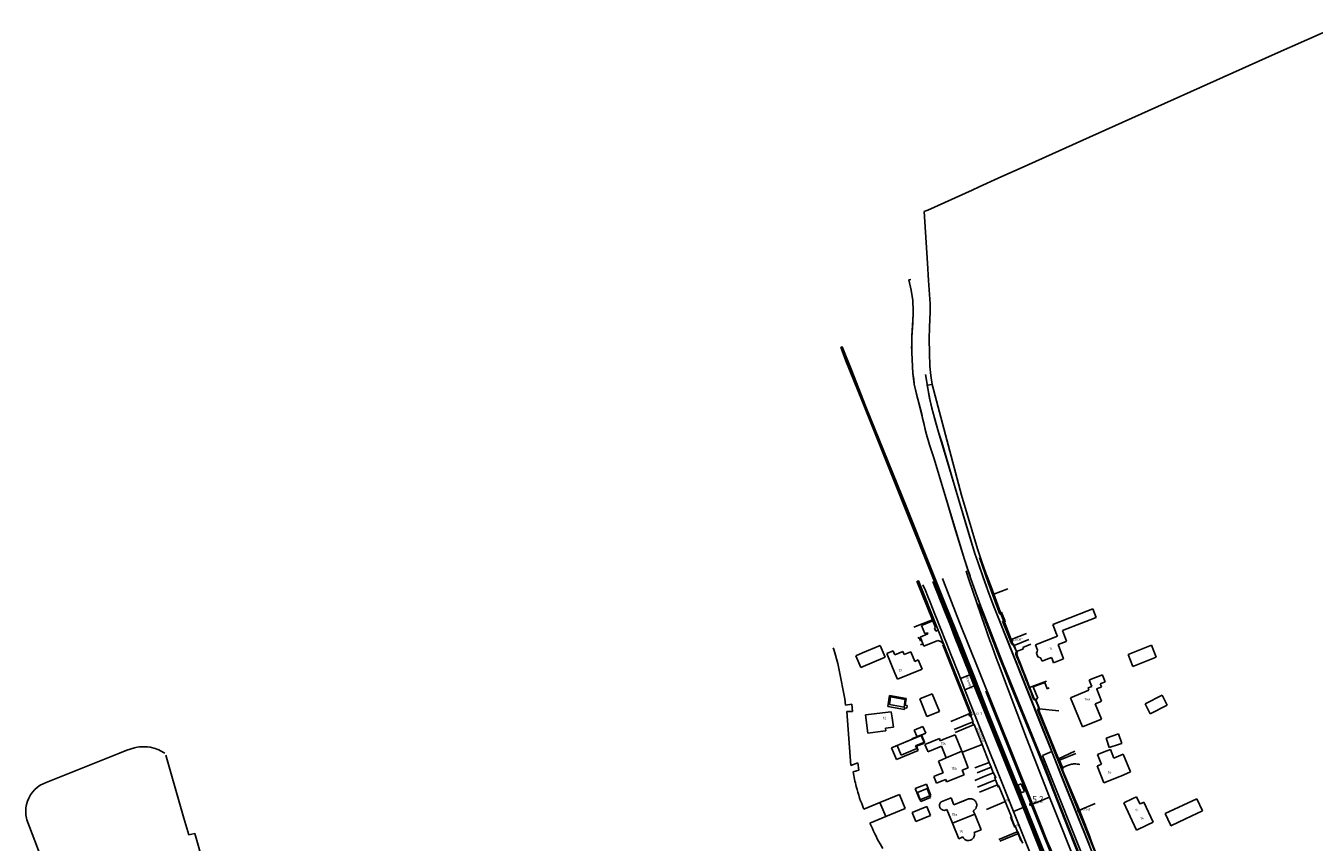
# Model space of a CAD drawing. Extents: x 145741 to 149421, y 457889 to 459999.
# Tile 10 of 84: x 145741 to 146253, y 458662 to 458987. Entities that reach past the tile are written whole.
import ezdxf
from ezdxf.enums import TextEntityAlignment as Align

# ---------------------------------------------------------------- set-up
doc = ezdxf.new("R2010")
doc.units = 0
doc.header["$LTSCALE"] = 4
doc.layers.get('0').update_dxf_attribs({"linetype": 'CONTINUOUS'})
doc.styles.add('ISO', font='ISO')
doc.styles.get("Standard").update_dxf_attribs({"font": 'ISO'})
doc.linetypes.add('geleiderail', pattern='A,0.5,-0.25,[1,GELEIDERAIL,S=1,R=0,X=0,Y=0],-0.25,0.5', length=1.5)
doc.linetypes.add('HAAG', pattern='A,0.25,-0.25,[151,BLOK.SHX,S=0.25,R=0,X=0,Y=0],-0.25,0.25', length=1)
doc.linetypes.add('RASTER', pattern='A,0.25,-0.25,[150,BLOK.SHX,S=0.25,R=0,X=0,Y=0],-0.25,0.25', length=1)

# ---------------------------------------------------------------- blocks, each defined once
blk = doc.blocks.new('kilometerpaal')
at = {"color": 0}
for p, q in [((-0.44, 0.44), (0.44, -0.44)), ((-0.44, -0.44), (-0.44, 0.44)), ((0.44, 0.44), (-0.44, -0.44)), ((0.44, -0.44), (0.44, 0.44))]:
    blk.add_line(p, q, dxfattribs=at)
at = {"color": 0, "style": 'ISO'}
blk.add_attdef('KILOMETERPAAL', (0.59, 0.87), '', height=2.5, dxfattribs=at)

msp = doc.modelspace()

# ---------------------------------------------------------------- linework, layer by layer
at = {"linetype": 'Continuous'}
for p, q in [((146263.16, 458987.17), (146237.98, 458976)), ((146237.98, 458976), (146164.07, 458942.88)), ((146164.07, 458942.88), (146140.02, 458932)), ((146140.02, 458932), (146127.79, 458926.46)), ((146127.79, 458926.46), (146120.15, 458923.02)), ((146117.44, 458921.79), (146099.79, 458913.81)), ((146120.15, 458923.02), (146117.44, 458921.79)), ((146098.96, 458913.45), (146098.34, 458913.17)), ((146098.34, 458913.17), (146099.64, 458892.63)), ((146098.99, 458913.46), (146098.96, 458913.45)), ((146099.79, 458913.81), (146098.99, 458913.46)), ((146099.64, 458892.63), (146100.09, 458885.74)), ((146093.07, 458886.18), (146092.25, 458885.97)), ((146092.25, 458885.97), (146093.19, 458881.92)), ((146100.09, 458885.74), (146100.71, 458876.42)), ((146093.19, 458881.92), (146093.81, 458877.81)), ((146093.81, 458877.81), (146094.01, 458873.65)), ((146100.71, 458876.42), (146100.69, 458873.32)), ((146094.01, 458873.65), (146093.77, 458868.86)), ((146100.69, 458873.32), (146100.45, 458867.19)), ((146093.51, 458865.35), (146093.43, 458862.97)), ((146093.77, 458868.86), (146093.51, 458865.35)), ((146100.45, 458867.19), (146100.29, 458862.38)), ((146093.43, 458862.97), (146093.37, 458861.23)), ((146093.37, 458861.23), (146093.38, 458857.06)), ((146100.29, 458862.38), (146100.4, 458856.99)), ((146065.21, 458859.24), (146065.68, 458859.42)), ((146067.21, 458853.81), (146065.21, 458859.24)), ((146065.68, 458859.42), (146069.52, 458849.87)), ((146093.38, 458857.06), (146093.89, 458848.78)), ((146100.4, 458856.99), (146100.63, 458851.61)), ((146073.48, 458838.18), (146067.21, 458853.81)), ((146069.52, 458849.87), (146075.11, 458835.46)), ((146100.63, 458851.61), (146101.03, 458848.01)), ((146093.89, 458848.78), (146094.42, 458844.56)), ((146094.42, 458844.56), (146095.81, 458838.58)), ((146099.58, 458844.11), (146101.54, 458844.43)), ((146100.13, 458840.71), (146099.58, 458844.11)), ((146101.03, 458848.01), (146101.54, 458844.43)), ((146113.12, 458800.34), (146101.54, 458844.43)), ((146100.86, 458837.15), (146100.13, 458840.71)), ((146117.22, 458729.1), (146073.48, 458838.18)), ((146075.11, 458835.46), (146083.97, 458813.58)), ((146095.81, 458838.58), (146097.65, 458831.02)), ((146102.51, 458830.96), (146100.86, 458837.15)), ((146097.65, 458831.02), (146099.26, 458824.41)), ((146104.07, 458825.42), (146102.51, 458830.96)), ((146099.26, 458824.41), (146100.41, 458820.36)), ((146105.3, 458821.38), (146104.07, 458825.42)), ((146100.41, 458820.36), (146102.33, 458814.85)), ((146110.68, 458803.19), (146105.3, 458821.38)), ((146083.97, 458813.58), (146091.38, 458795.28)), ((146102.33, 458814.85), (146103.9, 458809.46)), ((146103.9, 458809.46), (146107.07, 458798.89)), ((146116.14, 458784.87), (146110.68, 458803.19)), ((146107.07, 458798.89), (146110.46, 458787.59)), ((146119.5, 458778.94), (146113.12, 458800.34)), ((146091.38, 458795.28), (146100.28, 458772.98)), ((146110.46, 458787.59), (146114.35, 458774.76)), ((146118.5, 458777.12), (146116.14, 458784.87)), ((146121.31, 458773.85), (146119.5, 458778.94)), ((146100.28, 458772.98), (146106.69, 458757.06)), ((146114.35, 458774.76), (146116.79, 458767.45)), ((146119.76, 458773.36), (146118.5, 458777.12)), ((146121.84, 458767.54), (146119.76, 458773.36)), ((146125.42, 458762.1), (146121.31, 458773.85)), ((146116.79, 458767.45), (146119.54, 458759.62)), ((146124.19, 458760.97), (146121.84, 458767.54)), ((146101.67, 458750.7), (146095.37, 458766.08)), ((146095.68, 458766.2), (146096.09, 458766.19)), ((146096.09, 458766.19), (146103.84, 458746.6)), ((146105.98, 458766.15), (146105.56, 458767.17)), ((146112.41, 458749.66), (146105.98, 458766.15)), ((146133.19, 458741.63), (146125.42, 458762.1)), ((146106.69, 458757.06), (146113.15, 458740.95)), ((146119.54, 458759.62), (146120.43, 458757.11)), ((146120.43, 458757.11), (146120.1, 458756.99)), ((146120.1, 458756.99), (146123.93, 458747.03)), ((146125.8, 458756.61), (146124.19, 458760.97)), ((146129.03, 458748.39), (146125.8, 458756.61)), ((146149.51, 458748.83), (146163.07, 458754.09)), ((146163.07, 458754.09), (146165.43, 458755.13)), ((146165.43, 458755.13), (146166.78, 458751.65)), ((146101.82, 458750.32), (146097.22, 458748.38)), ((146097.22, 458748.38), (146098.59, 458745.2)), ((146101.67, 458750.7), (146101.82, 458750.32)), ((146102.87, 458747.65), (146101.82, 458750.32)), ((146102.45, 458747.39), (146102.87, 458747.65)), ((146102.91, 458746.22), (146102.45, 458747.39)), ((146119.86, 458731.21), (146112.41, 458749.66)), ((146123.93, 458747.03), (146128.18, 458736.03)), ((146136.58, 458730), (146129.03, 458748.39)), ((146151, 458744.98), (146149.51, 458748.83)), ((146160.93, 458749.34), (146153.34, 458746.4)), ((146164.39, 458750.68), (146160.93, 458749.34)), ((146166.78, 458751.65), (146164.39, 458750.68)), ((146099.8, 458745.08), (146096.71, 458743.81)), ((146096.71, 458743.81), (146097.26, 458742.54)), ((146097.26, 458742.54), (146097.81, 458741.11)), ((146098.24, 458740.16), (146103.77, 458742.41)), ((146098.59, 458745.2), (146099.64, 458745.58)), ((146099.64, 458745.58), (146099.8, 458745.08)), ((146103.84, 458746.6), (146102.91, 458746.22)), ((146103.77, 458742.41), (146104.12, 458742.36)), ((146103.84, 458746.6), (146106.11, 458740.92)), ((146104.12, 458742.36), (146104.46, 458742.27)), ((146104.46, 458742.27), (146104.63, 458742.21)), ((146104.63, 458742.21), (146104.8, 458742.14)), ((146104.8, 458742.14), (146105.11, 458741.98)), ((146105.11, 458741.98), (146105.41, 458741.79)), ((146105.78, 458741.32), (146105.41, 458741.79)), ((146133.51, 458741.43), (146133.19, 458741.63)), ((146142.6, 458740.79), (146151.31, 458744.16)), ((146151.31, 458744.16), (146151, 458744.98)), ((146154.76, 458742.12), (146151.59, 458740.89)), ((146153.34, 458746.4), (146154.97, 458742.2)), ((146154.97, 458742.2), (146154.76, 458742.12)), ((146062.34, 458738.94), (146062.1, 458739.59)), ((146062.48, 458738.49), (146062.34, 458738.94)), ((146063.98, 458733.35), (146062.48, 458738.49)), ((146071.14, 458736.4), (146073.86, 458737.54)), ((146073.86, 458737.54), (146080.83, 458740.45)), ((146080.83, 458740.45), (146082.78, 458735.78)), ((146083.42, 458737.35), (146085.99, 458738.4)), ((146086.72, 458729.47), (146083.42, 458737.35)), ((146085.99, 458738.4), (146086.15, 458737.99)), ((146086.15, 458737.99), (146086.62, 458736.82)), ((146086.62, 458736.82), (146089.83, 458738.14)), ((146089.83, 458738.14), (146090.17, 458737.37)), ((146090.17, 458737.37), (146090.39, 458736.86)), ((146090.39, 458736.86), (146092.42, 458737.7)), ((146092.42, 458737.7), (146093.05, 458737.96)), ((146093.05, 458737.96), (146094.58, 458734.15)), ((146097.81, 458741.11), (146098.24, 458740.16)), ((146105.9, 458740.99), (146105.78, 458741.32)), ((146106.02, 458741.03), (146105.78, 458741.32)), ((146106.02, 458741.03), (146105.9, 458740.99)), ((146106.11, 458740.92), (146106.02, 458741.03)), ((146117.03, 458713.58), (146106.11, 458740.92)), ((146113.15, 458740.95), (146115.73, 458734.49)), ((146135.17, 458737.83), (146133.51, 458741.43)), ((146142.2, 458718.93), (146134.74, 458737.23)), ((146143.45, 458738.64), (146142.6, 458740.79)), ((146143.03, 458737.37), (146143.26, 458738.03)), ((146143.58, 458735.98), (146143.03, 458737.37)), ((146143.26, 458738.03), (146143.45, 458738.64)), ((146151.59, 458740.89), (146153.81, 458735.19)), ((146179.42, 458736.94), (146188.73, 458740.61)), ((146181.32, 458732.14), (146179.42, 458736.94)), ((146188.73, 458740.61), (146190.62, 458735.82)), ((146063.98, 458733.35), (146064.58, 458730.64)), ((146073.09, 458731.73), (146071.14, 458736.4)), ((146082.78, 458735.78), (146073.09, 458731.73)), ((146094.58, 458734.15), (146095.99, 458734.71)), ((146095.99, 458734.71), (146097.52, 458731.05)), ((146115.73, 458734.49), (146118.33, 458727.91)), ((146139, 458703.55), (146127.88, 458733.25)), ((146128.18, 458736.03), (146131, 458729.1)), ((146144.16, 458735.73), (146143.58, 458735.98)), ((146144.64, 458735.53), (146144.16, 458735.73)), ((146145.23, 458734.29), (146144.64, 458735.53)), ((146146.86, 458734.94), (146145.23, 458734.29)), ((146148.95, 458735.76), (146146.86, 458734.94)), ((146149.36, 458734.76), (146148.95, 458735.76)), ((146149.84, 458733.59), (146149.36, 458734.76)), ((146151.15, 458734.11), (146149.84, 458733.59)), ((146153.81, 458735.19), (146151.15, 458734.11)), ((146190.62, 458735.82), (146181.32, 458732.14)), ((146064.58, 458730.64), (146066.79, 458719.26)), ((146087.72, 458727.06), (146086.72, 458729.47)), ((146097.52, 458731.05), (146087.72, 458727.06)), ((146116.53, 458728.83), (146112.77, 458727.35)), ((146114.53, 458722.9), (146112.77, 458727.35)), ((146117.22, 458729.1), (146116.53, 458728.83)), ((146118.28, 458724.42), (146116.53, 458728.83)), ((146117.22, 458729.1), (146118.93, 458724.68)), ((146118.33, 458727.91), (146123.52, 458714.44)), ((146141.36, 458677.39), (146119.86, 458731.21)), ((146131, 458729.1), (146132.99, 458724.05)), ((146148.42, 458700.1), (146136.58, 458730)), ((146163.95, 458726.69), (146164.79, 458727.03)), ((146164.98, 458724.16), (146163.95, 458726.69)), ((146164.79, 458727.03), (146169.23, 458728.83)), ((146169.23, 458728.83), (146169.3, 458728.66)), ((146169.3, 458728.66), (146170.36, 458726.04)), ((146096.55, 458719.27), (146101.54, 458721.26)), ((146101.54, 458721.26), (146104.37, 458714.17)), ((146114.53, 458722.9), (146118.28, 458724.42)), ((146114.53, 458722.9), (146117.01, 458716.53)), ((146118.28, 458724.42), (146118.93, 458724.68)), ((146137.68, 458675.94), (146118.28, 458724.42)), ((146118.93, 458724.68), (146123.06, 458714.05)), ((146132.99, 458724.05), (146136.66, 458715.04)), ((146156.54, 458719.71), (146163.89, 458722.7)), ((146163.53, 458723.57), (146164.98, 458724.16)), ((146163.75, 458723.04), (146163.53, 458723.57)), ((146163.89, 458722.7), (146163.75, 458723.04)), ((146168.36, 458723.75), (146166.93, 458723.17)), ((146166.93, 458723.17), (146166.98, 458723.04)), ((146166.98, 458723.04), (146168.92, 458718.31)), ((146168.91, 458723.97), (146168.36, 458723.75)), ((146170.36, 458726.04), (146168.39, 458725.24)), ((146168.39, 458725.24), (146168.62, 458724.67)), ((146168.62, 458724.67), (146168.91, 458723.97)), ((146066.79, 458719.26), (146067.07, 458716.78)), ((146067.07, 458716.78), (146069.6, 458717.12)), ((146069.6, 458717.12), (146069.87, 458714.24)), ((146083.84, 458716.16), (146084.59, 458720.54)), ((146090.49, 458715.07), (146083.84, 458716.16)), ((146084.59, 458720.54), (146091.23, 458719.43)), ((146091.23, 458719.43), (146090.78, 458716.77)), ((146090.78, 458716.77), (146091.6, 458716.62)), ((146091.6, 458716.62), (146091.46, 458715.58)), ((146099.39, 458712.17), (146096.55, 458719.27)), ((146117.01, 458716.53), (146133.87, 458674.45)), ((146142.66, 458719.13), (146142.2, 458718.93)), ((146144.02, 458715.71), (146142.66, 458719.13)), ((146161.25, 458708.13), (146156.54, 458719.71)), ((146168.06, 458717.96), (146166.31, 458717.26)), ((146166.31, 458717.26), (146168.83, 458711.14)), ((146168.92, 458718.31), (146168.06, 458717.96)), ((146186.21, 458717.32), (146192.96, 458720.73)), ((146188.25, 458713.3), (146186.21, 458717.32)), ((146195, 458716.72), (146188.25, 458713.3)), ((146192.96, 458720.73), (146195, 458716.72)), ((146069.87, 458714.24), (146067.51, 458714.17)), ((146067.51, 458714.17), (146069.19, 458692.65)), ((146074.97, 458712.94), (146085.21, 458714.14)), ((146075.91, 458705.63), (146074.97, 458712.94)), ((146085.21, 458714.14), (146085.55, 458711.73)), ((146085.55, 458711.73), (146086.08, 458707.93)), ((146090.56, 458715.69), (146090.49, 458715.07)), ((146091.46, 458715.58), (146090.56, 458715.69)), ((146104.37, 458714.17), (146099.39, 458712.17)), ((146116.51, 458713.38), (146116.6, 458713.42)), ((146117.82, 458710.16), (146116.51, 458713.38)), ((146116.6, 458713.42), (146117.03, 458713.58)), ((146123.06, 458714.05), (146128.59, 458700.45)), ((146123.52, 458714.44), (146131.03, 458695.61)), ((146136.66, 458715.04), (146143.52, 458698.17)), ((146143.51, 458715.43), (146144.02, 458715.71)), ((146149.48, 458699.83), (146143.51, 458715.43)), ((146168.83, 458711.14), (146161.25, 458708.13)), ((146081.91, 458706.39), (146075.91, 458705.63)), ((146083.09, 458706.58), (146081.91, 458706.39)), ((146086.08, 458707.93), (146082.9, 458707.53)), ((146082.9, 458707.53), (146083.09, 458706.58)), ((146094.41, 458706.84), (146097.86, 458708.29)), ((146095.54, 458704.17), (146094.41, 458706.84)), ((146097.86, 458708.29), (146098.98, 458705.62)), ((146117.54, 458710.04), (146117.82, 458710.16)), ((146117.54, 458710.04), (146118.03, 458708.93)), ((146118.03, 458708.93), (146118.26, 458709.03)), ((146118.26, 458709.03), (146121.43, 458701.05)), ((146085.31, 458699.76), (146097.13, 458704.71)), ((146098.44, 458701.66), (146095.29, 458700.4)), ((146098.98, 458705.62), (146095.54, 458704.17)), ((146097.13, 458704.71), (146098.44, 458701.66)), ((146098.65, 458701.11), (146104.37, 458703.4)), ((146099.63, 458698.73), (146098.65, 458701.11)), ((146104.37, 458703.4), (146104.74, 458702.6)), ((146104.74, 458702.6), (146106.83, 458703.43)), ((146106.83, 458703.43), (146110.72, 458704.98)), ((146110.72, 458704.98), (146113.28, 458698.36)), ((146124.14, 458693.95), (146121.43, 458701.05)), ((146148.22, 458680.08), (146139, 458703.55)), ((146170.68, 458703.57), (146175.68, 458705.26)), ((146171.35, 458701.61), (146170.68, 458703.57)), ((146171.95, 458699.83), (146171.35, 458701.61)), ((146175.97, 458701.19), (146171.95, 458699.83)), ((146175.68, 458705.26), (146176.94, 458701.52)), ((146176.94, 458701.52), (146175.97, 458701.19)), ((145749.17, 458685.91), (145778.32, 458697.61)), ((145778.32, 458697.61), (145781.22, 458698.84)), ((145781.22, 458698.84), (145784.23, 458699.79)), ((145784.23, 458699.79), (145785.26, 458700)), ((145785.26, 458700), (145786.3, 458700.15)), ((145786.3, 458700.15), (145787.35, 458700.21)), ((145787.35, 458700.21), (145788.4, 458700.21)), ((145788.4, 458700.21), (145789.44, 458700.13)), ((145789.44, 458700.13), (145790.48, 458699.97)), ((145790.48, 458699.97), (145792.51, 458699.44)), ((145792.51, 458699.44), (145793.2, 458699.18)), ((145793.2, 458699.18), (145793.88, 458698.89)), ((145793.88, 458698.89), (145794.54, 458698.58)), ((145794.54, 458698.58), (145795.19, 458698.24)), ((145795.19, 458698.24), (145795.83, 458697.88)), ((145795.83, 458697.88), (145796.27, 458697.61)), ((145803.94, 458671.78), (145796.7, 458696.81)), ((146087.35, 458695.1), (146085.31, 458699.76)), ((146095.97, 458698.71), (146087.35, 458695.1)), ((146095.29, 458700.4), (146095.97, 458698.71)), ((146099.84, 458698.21), (146099.63, 458698.73)), ((146104.29, 458700.02), (146099.84, 458698.21)), ((146105.22, 458700.39), (146104.29, 458700.02)), ((146107.07, 458695.83), (146105.22, 458700.39)), ((146105.32, 458694.99), (146107.11, 458695.72)), ((146107.11, 458695.72), (146107.07, 458695.83)), ((146113.28, 458698.36), (146115.84, 458691.73)), ((146128.59, 458700.45), (146149.27, 458648.7)), ((146131.03, 458695.61), (146138.34, 458677.4)), ((146143.52, 458698.17), (146146.83, 458689.9)), ((146149.12, 458698.34), (146145.39, 458696.75)), ((146145.39, 458696.75), (146197.18, 458567.45)), ((146149.12, 458698.34), (146148.42, 458700.1)), ((146149.12, 458698.34), (146164.05, 458660.96)), ((146169.49, 458650.51), (146149.48, 458699.83)), ((146167.33, 458697.05), (146171.04, 458698.56)), ((146168.58, 458693.8), (146167.33, 458697.05)), ((146171.04, 458698.56), (146172.42, 458699.11)), ((146172.42, 458699.11), (146173.81, 458695.68)), ((146173.81, 458695.68), (146175.64, 458696.43)), ((146175.64, 458696.43), (146177.52, 458697.19)), ((146177.52, 458697.19), (146180.36, 458690.18)), ((146069.19, 458692.65), (146071.97, 458693.79)), ((146072.33, 458690.8), (146070.11, 458690.17)), ((146071.97, 458693.79), (146072.33, 458690.8)), ((146104, 458694.45), (146105.32, 458694.99)), ((146105.83, 458689.8), (146104, 458694.45)), ((146115.84, 458691.73), (146113.51, 458690.81)), ((146113.51, 458690.81), (146113.84, 458689.98)), ((146124.94, 458692.03), (146124.14, 458693.95)), ((146125.78, 458689.78), (146124.94, 458692.03)), ((146167.12, 458692.53), (146167.69, 458692.77)), ((146169.81, 458685.8), (146167.12, 458692.53)), ((146167.69, 458692.77), (146168.8, 458693.22)), ((146168.8, 458693.22), (146168.58, 458693.8)), ((145746.77, 458684.88), (145749.17, 458685.91)), ((146094.76, 458683.54), (146099.26, 458685.29)), ((146099.26, 458685.29), (146100.99, 458680.72)), ((146102.2, 458688.37), (146103.4, 458688.84)), ((146102.73, 458687.03), (146102.2, 458688.37)), ((146103.26, 458685.68), (146102.73, 458687.03)), ((146105.45, 458686.55), (146103.26, 458685.68)), ((146103.4, 458688.84), (146105.83, 458689.8)), ((146106.9, 458687.12), (146105.45, 458686.55)), ((146107.26, 458686.19), (146106.9, 458687.12)), ((146114.25, 458688.95), (146107.26, 458686.19)), ((146113.84, 458689.98), (146114.25, 458688.95)), ((146125.9, 458689.83), (146125.78, 458689.78)), ((146125.9, 458689.83), (146126.64, 458688.13)), ((146126.85, 458687.61), (146126.54, 458687.49)), ((146126.54, 458687.49), (146126.74, 458686.97)), ((146126.64, 458688.13), (146126.85, 458687.61)), ((146127.51, 458684.99), (146126.74, 458686.97)), ((146135.65, 458684.94), (146136.9, 458685.44)), ((146136.9, 458685.44), (146138.21, 458682.39)), ((146146.83, 458689.9), (146155.82, 458666.98)), ((146176.19, 458688.39), (146169.81, 458685.8)), ((146176.51, 458688.52), (146176.19, 458688.39)), ((146180.36, 458690.18), (146176.51, 458688.52)), ((145742.26, 458679.77), (145742.92, 458680.98)), ((145742.92, 458680.98), (145743.72, 458682.11)), ((145743.72, 458682.11), (145744.63, 458683.14)), ((145744.63, 458683.14), (145745.65, 458684.07)), ((145745.65, 458684.07), (145746.77, 458684.88)), ((146080.75, 458677.96), (146088.51, 458681.19)), ((146088.51, 458681.19), (146088.69, 458680.76)), ((146088.69, 458680.76), (146090.83, 458675.61)), ((146096.62, 458679.11), (146094.76, 458683.54)), ((146100.99, 458680.72), (146096.62, 458679.11)), ((146127.51, 458684.99), (146127.69, 458684.52)), ((146127.69, 458684.52), (146128.06, 458684.69)), ((146128.06, 458684.69), (146128.23, 458684.2)), ((146128.23, 458684.2), (146133.04, 458672.26)), ((146136.96, 458681.89), (146135.65, 458684.94)), ((146138.21, 458682.39), (146136.96, 458681.89)), ((146181.06, 458679.4), (146182.73, 458680.18)), ((146182.73, 458680.18), (146184.06, 458677.41)), ((145741.01, 458674.42), (145741.1, 458675.8)), ((145741.1, 458675.8), (145741.34, 458677.16)), ((145741.34, 458677.16), (145741.73, 458678.49)), ((145741.73, 458678.49), (145742.26, 458679.77)), ((146074.4, 458675.31), (146080.75, 458677.96)), ((146090.83, 458675.61), (146083.05, 458672.42)), ((146093.55, 458673.96), (146099.37, 458676.38)), ((146099.37, 458676.38), (146100.83, 458672.87)), ((146105.08, 458678.19), (146109.01, 458679.8)), ((146107.31, 458675.21), (146106.44, 458674.86)), ((146109.56, 458669.72), (146107.31, 458675.21)), ((146109.01, 458679.8), (146110.15, 458677.02)), ((146110.15, 458677.02), (146112.42, 458677.95)), ((146112.42, 458677.95), (146115.94, 458679.39)), ((146133.87, 458674.45), (146137.68, 458675.94)), ((146148.67, 458648.47), (146137.68, 458675.94)), ((146138.34, 458677.4), (146142.82, 458666.2)), ((146141.36, 458677.39), (146148.22, 458680.08)), ((146144.05, 458670.65), (146141.36, 458677.39)), ((146148.71, 458678.81), (146148.22, 458680.08)), ((146162.44, 458644.4), (146148.71, 458678.81)), ((146177.7, 458677.82), (146181.06, 458679.4)), ((146182.79, 458667.03), (146177.7, 458677.82)), ((146184.06, 458677.41), (146184.59, 458677.64)), ((146184.59, 458677.64), (146185.71, 458678.13)), ((146185.71, 458678.13), (146189.47, 458670.15)), ((146194.21, 458673.56), (146206.82, 458679.5)), ((146206.82, 458679.5), (146209.1, 458674.66)), ((145741.08, 458673.04), (145741.01, 458674.42)), ((145741.43, 458671.1), (145741.08, 458673.04)), ((145786.61, 458552.06), (145741.43, 458671.1)), ((145805.87, 458665.1), (145803.94, 458671.78)), ((146083.05, 458672.42), (146076.76, 458669.74)), ((146095.01, 458670.46), (146093.55, 458673.96)), ((146100.83, 458672.87), (146095.01, 458670.46)), ((146117.86, 458674.7), (146118.43, 458673.28)), ((146118.43, 458673.28), (146120.94, 458667.13)), ((146133.04, 458672.26), (146133.25, 458671.76)), ((146133.25, 458671.76), (146133.09, 458671.71)), ((146134.3, 458668.74), (146133.09, 458671.71)), ((146133.87, 458674.45), (146144.87, 458646.97)), ((146189.47, 458670.15), (146186.83, 458668.92)), ((146196.3, 458669.13), (146194.21, 458673.56)), ((146202.31, 458671.47), (146196.49, 458668.72)), ((146209.1, 458674.66), (146202.31, 458671.47)), ((145808.26, 458665.7), (145805.87, 458665.1)), ((145811.78, 458653.01), (145808.26, 458665.7)), ((146076.76, 458669.74), (146077.81, 458667.59)), ((146112.07, 458663.58), (146109.56, 458669.72)), ((146120.94, 458667.13), (146118.2, 458666.06)), ((146134.3, 458668.74), (146134.44, 458668.79)), ((146134.44, 458668.79), (146134.62, 458668.28)), ((146135.44, 458666.33), (146134.62, 458668.28)), ((146135.44, 458666.33), (146135.63, 458666.33)), ((146136.79, 458662.84), (146135.44, 458666.33)), ((146135.63, 458666.33), (146135.91, 458665.65)), ((146137.1, 458662.79), (146135.91, 458665.65)), ((146142.82, 458666.2), (146151.54, 458644.57)), ((146155.82, 458666.98), (146166.49, 458640.22)), ((146186.83, 458668.92), (146182.79, 458667.03)), ((146196.49, 458668.72), (146196.3, 458669.13)), ((146113.71, 458664.27), (146112.07, 458663.58)), ((146137.1, 458662.79), (146136.79, 458662.84)), ((146137.53, 458661.76), (146137.1, 458662.79))]:
    msp.add_line(p, q, dxfattribs=at)
at = {"linetype": 'RASTER', "lineweight": -3}
for p, q in [((146093.19, 458881.92), (146092.25, 458885.97)), ((146093.81, 458877.81), (146093.19, 458881.92)), ((146094.01, 458873.65), (146093.81, 458877.81)), ((146093.89, 458848.78), (146093.38, 458857.06)), ((146094.18, 458846.45), (146093.89, 458848.78)), ((146094.42, 458844.56), (146094.18, 458846.45)), ((146095.3, 458840.56), (146094.42, 458844.56)), ((146100.41, 458820.36), (146099.26, 458824.41)), ((146102.33, 458814.85), (146100.41, 458820.36)), ((146105.32, 458804.6), (146102.33, 458814.85)), ((146114.35, 458774.76), (146105.32, 458804.6))]:
    msp.add_line(p, q, dxfattribs=at)
for p, q in [((146100.46, 458838.92), (146098.92, 458848.34)), ((146101.42, 458834.92), (146100.46, 458838.92)), ((146104.07, 458825.42), (146101.42, 458834.92)), ((146118.5, 458777.13), (146104.07, 458825.42)), ((146119.76, 458773.36), (146118.5, 458777.13)), ((146124.19, 458760.97), (146119.76, 458773.36)), ((146120.37, 458775.51), (146120.33, 458775.5)), ((146120.33, 458775.5), (146123.73, 458765.59)), ((146123.73, 458765.59), (146128.41, 458753.01)), ((146126.01, 458760.94), (146131.55, 458762.99)), ((146126.55, 458754.66), (146124.19, 458760.97)), ((146128.7, 458753.68), (146126.01, 458760.94)), ((146145.48, 458707.09), (146126.55, 458754.66)), ((146128.41, 458753.01), (146128.9, 458753.19)), ((146128.7, 458753.68), (146129.03, 458753.8)), ((146128.9, 458753.19), (146128.7, 458753.68)), ((146128.9, 458753.19), (146129.06, 458753.25)), ((146129.03, 458753.8), (146129.23, 458753.32)), ((146129.06, 458753.25), (146129.23, 458753.32)), ((146129.06, 458753.25), (146130.19, 458750.38)), ((146129.23, 458753.32), (146130.36, 458750.45)), ((146149.51, 458748.83), (146163.07, 458754.09)), ((146163.07, 458754.09), (146165.43, 458755.13)), ((146165.43, 458755.13), (146166.78, 458751.65)), ((146094.17, 458747.74), (146101.67, 458750.7)), ((146130.02, 458750.32), (146129.53, 458750.17)), ((146129.53, 458750.17), (146133.19, 458740.96)), ((146130.19, 458750.38), (146130.02, 458750.32)), ((146130.02, 458750.32), (146130.22, 458749.82)), ((146130.36, 458750.45), (146130.19, 458750.38)), ((146130.22, 458749.82), (146130.56, 458749.95)), ((146132.94, 458742.86), (146130.22, 458749.82)), ((146130.56, 458749.95), (146130.36, 458750.45)), ((146151, 458744.98), (146149.51, 458748.83)), ((146160.93, 458749.34), (146153.34, 458746.4)), ((146164.39, 458750.68), (146160.93, 458749.34)), ((146166.78, 458751.65), (146164.39, 458750.68)), ((146096.3, 458743.62), (146095.82, 458743.42)), ((146096.81, 458742.39), (146096.3, 458743.62)), ((146097.26, 458742.54), (146096.81, 458742.39)), ((146132.94, 458742.86), (146139, 458745.23)), ((146133.49, 458741.07), (146132.94, 458742.86)), ((146134.07, 458740.53), (146139.99, 458742.87)), ((146142.6, 458740.79), (146151.31, 458744.16)), ((146151.31, 458744.16), (146151, 458744.98)), ((146154.76, 458742.12), (146151.59, 458740.89)), ((146153.34, 458746.4), (146154.97, 458742.2)), ((146154.97, 458742.2), (146154.76, 458742.12)), ((146073.86, 458737.54), (146071.14, 458736.4)), ((146080.83, 458740.45), (146073.86, 458737.54)), ((146082.78, 458735.78), (146080.83, 458740.45)), ((146083.42, 458737.35), (146085.99, 458738.4)), ((146086.72, 458729.47), (146083.42, 458737.35)), ((146085.99, 458738.4), (146086.15, 458737.99)), ((146086.15, 458737.99), (146086.62, 458736.82)), ((146086.62, 458736.82), (146089.83, 458738.14)), ((146089.83, 458738.14), (146090.17, 458737.37)), ((146090.17, 458737.37), (146090.39, 458736.86)), ((146090.39, 458736.86), (146092.42, 458737.7)), ((146092.42, 458737.7), (146093.05, 458737.96)), ((146093.05, 458737.96), (146094.58, 458734.15)), ((146097.81, 458741.11), (146096.83, 458740.74)), ((146111.63, 458726.04), (146105.74, 458740.74)), ((146133.19, 458740.96), (146133.49, 458741.07)), ((146133.49, 458741.07), (146133.79, 458741.2)), ((146133.49, 458741.07), (146133.7, 458740.58)), ((146133.7, 458740.58), (146134, 458740.71)), ((146133.79, 458741.2), (146134, 458740.71)), ((146134, 458740.71), (146134.07, 458740.53)), ((146135.06, 458738.11), (146134.07, 458740.53)), ((146134.79, 458736.99), (146135.09, 458737.15)), ((146134.91, 458737.62), (146135.21, 458737.74)), ((146135.09, 458737.15), (146134.91, 458737.62)), ((146135.06, 458738.11), (146137.78, 458739.22)), ((146135.21, 458737.74), (146135.06, 458738.11)), ((146135.09, 458737.15), (146135.4, 458737.27)), ((146135.4, 458737.27), (146135.21, 458737.74)), ((146137.58, 458739.66), (146140.78, 458740.97)), ((146137.78, 458739.22), (146137.58, 458739.66)), ((146143.45, 458738.64), (146142.6, 458740.79)), ((146143.03, 458737.37), (146143.26, 458738.03)), ((146143.58, 458735.98), (146143.03, 458737.37)), ((146143.26, 458738.03), (146143.45, 458738.64)), ((146151.59, 458740.89), (146153.81, 458735.19)), ((146188.73, 458740.61), (146179.42, 458736.94)), ((146179.42, 458736.94), (146181.32, 458732.14)), ((146190.62, 458735.82), (146188.73, 458740.61)), ((146071.14, 458736.4), (146073.09, 458731.73)), ((146073.09, 458731.73), (146082.78, 458735.78)), ((146094.58, 458734.15), (146095.99, 458734.71)), ((146095.99, 458734.71), (146097.52, 458731.05)), ((146144.16, 458735.73), (146143.58, 458735.98)), ((146144.64, 458735.53), (146144.16, 458735.73)), ((146145.23, 458734.29), (146144.64, 458735.53)), ((146146.86, 458734.94), (146145.23, 458734.29)), ((146148.95, 458735.76), (146146.86, 458734.94)), ((146149.36, 458734.76), (146148.95, 458735.76)), ((146149.84, 458733.59), (146149.36, 458734.76)), ((146151.15, 458734.11), (146149.84, 458733.59)), ((146153.81, 458735.19), (146151.15, 458734.11)), ((146181.32, 458732.14), (146190.62, 458735.82)), ((146087.72, 458727.06), (146086.72, 458729.47)), ((146097.52, 458731.05), (146087.72, 458727.06)), ((146146.95, 458726.26), (146140.27, 458723.72)), ((146163.95, 458726.69), (146164.79, 458727.03)), ((146164.98, 458724.16), (146163.95, 458726.69)), ((146164.79, 458727.03), (146169.23, 458728.83)), ((146169.23, 458728.83), (146169.3, 458728.66)), ((146169.3, 458728.66), (146170.36, 458726.04)), ((146116.6, 458713.42), (146111.63, 458726.04)), ((146140.27, 458723.72), (146142.07, 458719.16)), ((146141.75, 458723.98), (146146.29, 458725.72)), ((146143.48, 458719.58), (146141.75, 458723.98)), ((146146.29, 458725.72), (146147.24, 458723.29)), ((146147.24, 458723.29), (146148.06, 458723.61)), ((146156.54, 458719.71), (146163.89, 458722.7)), ((146163.53, 458723.57), (146164.98, 458724.16)), ((146163.75, 458723.04), (146163.53, 458723.57)), ((146163.89, 458722.7), (146163.75, 458723.04)), ((146168.36, 458723.75), (146166.93, 458723.17)), ((146166.93, 458723.17), (146166.98, 458723.04)), ((146166.98, 458723.04), (146168.92, 458718.31)), ((146168.91, 458723.97), (146168.36, 458723.75)), ((146170.36, 458726.04), (146168.39, 458725.24)), ((146168.39, 458725.24), (146168.62, 458724.67)), ((146168.62, 458724.67), (146168.91, 458723.97)), ((146084.57, 458717.04), (146084.97, 458720.02)), ((146090.34, 458716), (146084.57, 458717.04)), ((146084.97, 458720.02), (146090.79, 458718.99)), ((146090.79, 458718.99), (146090.34, 458716)), ((146142.25, 458718.68), (146141.87, 458719.08)), ((146142.39, 458719.3), (146142.07, 458719.16)), ((146142.07, 458719.16), (146142.25, 458718.68)), ((146142.58, 458718.83), (146142.25, 458718.68)), ((146142.58, 458718.83), (146142.39, 458719.3)), ((146142.58, 458718.83), (146143.48, 458719.58)), ((146144.03, 458715.24), (146142.58, 458718.83)), ((146161.25, 458708.13), (146156.54, 458719.71)), ((146168.06, 458717.96), (146166.31, 458717.26)), ((146166.31, 458717.26), (146168.83, 458711.14)), ((146168.92, 458718.31), (146168.06, 458717.96)), ((146192.96, 458720.73), (146186.21, 458717.32)), ((146186.21, 458717.32), (146188.25, 458713.3)), ((146188.25, 458713.3), (146195, 458716.72)), ((146195, 458716.72), (146192.96, 458720.73)), ((146085.21, 458714.14), (146074.97, 458712.94)), ((146074.97, 458712.94), (146075.91, 458705.63)), ((146085.55, 458711.73), (146085.21, 458714.14)), ((146086.08, 458707.93), (146085.55, 458711.73)), ((146108.99, 458710.21), (146116.51, 458713.38)), ((146143.46, 458714.97), (146143.71, 458715.1)), ((146151.49, 458695.09), (146143.46, 458714.97)), ((146143.71, 458715.1), (146144.03, 458715.24)), ((146143.88, 458714.62), (146143.71, 458715.1)), ((146143.89, 458714.63), (146143.88, 458714.62)), ((146144.2, 458714.76), (146143.89, 458714.63)), ((146143.89, 458714.63), (146151.71, 458695.31)), ((146144.03, 458715.24), (146151.92, 458714.41)), ((146144.03, 458715.24), (146144.2, 458714.76)), ((146168.83, 458711.14), (146161.25, 458708.13)), ((146075.91, 458705.63), (146081.91, 458706.39)), ((146081.91, 458706.39), (146083.09, 458706.58)), ((146082.9, 458707.53), (146086.08, 458707.93)), ((146083.09, 458706.58), (146082.9, 458707.53)), ((146110.23, 458707.11), (146117.48, 458710.02)), ((146110.71, 458705.91), (146117.93, 458708.89)), ((146117.93, 458708.89), (146117.48, 458710.02)), ((146117.93, 458708.89), (146118.03, 458708.93)), ((146093.5, 458703.18), (146087.58, 458700.74)), ((146087.58, 458700.74), (146089.17, 458696.89)), ((146097.24, 458704.94), (146093.42, 458703.37)), ((146093.42, 458703.37), (146093.5, 458703.18)), ((146094.89, 458700.58), (146098.44, 458702.05)), ((146098.44, 458702.05), (146097.24, 458704.94)), ((146098.65, 458701.11), (146104.37, 458703.4)), ((146099.63, 458698.73), (146098.65, 458701.11)), ((146104.37, 458703.4), (146104.74, 458702.6)), ((146104.74, 458702.6), (146106.83, 458703.43)), ((146106.83, 458703.43), (146110.72, 458704.98)), ((146110.72, 458704.98), (146113.28, 458698.36)), ((146121.43, 458701.05), (146113.82, 458698.14)), ((146170.68, 458703.57), (146175.68, 458705.26)), ((146171.95, 458699.83), (146170.68, 458703.57)), ((146175.97, 458701.19), (146171.95, 458699.83)), ((146175.68, 458705.26), (146176.94, 458701.52)), ((146176.94, 458701.52), (146175.97, 458701.19)), ((146089.17, 458696.89), (146095.36, 458699.44)), ((146095.36, 458699.44), (146094.89, 458700.58)), ((146099.84, 458698.21), (146099.63, 458698.73)), ((146104.29, 458700.02), (146099.84, 458698.21)), ((146105.22, 458700.39), (146104.29, 458700.02)), ((146107.07, 458695.83), (146105.22, 458700.39)), ((146105.32, 458694.99), (146107.11, 458695.72)), ((146113.28, 458698.36), (146107.07, 458695.83)), ((146107.11, 458695.72), (146107.07, 458695.83)), ((146113.28, 458698.36), (146115.84, 458691.73)), ((146151.71, 458695.31), (146158.23, 458698.39)), ((146152.2, 458694.83), (146158.61, 458697.45)), ((146167.33, 458697.05), (146171.04, 458698.56)), ((146168.58, 458693.8), (146167.33, 458697.05)), ((146171.04, 458698.56), (146172.42, 458699.11)), ((146172.42, 458699.11), (146173.81, 458695.68)), ((146173.81, 458695.68), (146175.64, 458696.43)), ((146175.64, 458696.43), (146177.52, 458697.19)), ((146177.52, 458697.19), (146180.36, 458690.18)), ((146104, 458694.45), (146105.32, 458694.99)), ((146105.83, 458689.8), (146104, 458694.45)), ((146115.84, 458691.73), (146113.51, 458690.81)), ((146113.51, 458690.81), (146113.84, 458689.98)), ((146124.14, 458693.95), (146118.54, 458691.81)), ((146124.94, 458692.03), (146119.39, 458689.75)), ((146151.68, 458695.27), (146151.49, 458695.09)), ((146151.68, 458695.27), (146151.99, 458695.39)), ((146151.9, 458694.71), (146151.68, 458695.27)), ((146152.07, 458694.78), (146151.9, 458694.71)), ((146151.99, 458695.39), (146152.2, 458694.83)), ((146152.2, 458694.83), (146152.07, 458694.78)), ((146152.07, 458694.78), (146153.27, 458691.85)), ((146153.36, 458691.88), (146152.2, 458694.83)), ((146153.06, 458691.77), (146153.27, 458691.85)), ((146153.28, 458691.23), (146153.06, 458691.77)), ((146153.12, 458691.18), (146153.28, 458691.23)), ((146166.18, 458658.47), (146153.12, 458691.18)), ((146153.27, 458691.85), (146153.36, 458691.88)), ((146153.58, 458691.34), (146153.28, 458691.23)), ((146153.28, 458691.23), (146160.06, 458674.89)), ((146153.36, 458691.88), (146153.58, 458691.34)), ((146167.12, 458692.53), (146167.69, 458692.77)), ((146169.81, 458685.8), (146167.12, 458692.53)), ((146167.69, 458692.77), (146168.8, 458693.22)), ((146168.8, 458693.22), (146168.58, 458693.8)), ((146102.2, 458688.37), (146103.4, 458688.84)), ((146102.73, 458687.03), (146102.2, 458688.37)), ((146103.26, 458685.68), (146102.73, 458687.03)), ((146105.45, 458686.55), (146103.26, 458685.68)), ((146103.4, 458688.84), (146105.83, 458689.8)), ((146106.9, 458687.12), (146105.45, 458686.55)), ((146107.26, 458686.19), (146106.9, 458687.12)), ((146114.25, 458688.95), (146107.26, 458686.19)), ((146113.84, 458689.98), (146114.25, 458688.95)), ((146121.55, 458688.07), (146118.43, 458686.8)), ((146126.74, 458686.97), (146119.55, 458684.06)), ((146125.78, 458689.78), (146121.55, 458688.07)), ((146126.33, 458688.01), (146126.64, 458688.13)), ((146126.54, 458687.49), (146126.33, 458688.01)), ((146176.19, 458688.39), (146169.81, 458685.8)), ((146176.51, 458688.52), (146176.19, 458688.39)), ((146180.36, 458690.18), (146176.51, 458688.52)), ((146080.75, 458677.96), (146088.51, 458681.19)), ((146088.51, 458681.19), (146088.69, 458680.76)), ((146088.69, 458680.76), (146090.83, 458675.61)), ((146099.47, 458683.52), (146095.65, 458682.01)), ((146095.65, 458682.01), (146097.06, 458678.44)), ((146100.88, 458679.95), (146099.47, 458683.52)), ((146127.51, 458684.99), (146120.37, 458682.04)), ((146127.69, 458684.52), (146127.86, 458684.03)), ((146127.86, 458684.03), (146128.23, 458684.2)), ((146182.73, 458680.18), (146181.06, 458679.4)), ((146184.06, 458677.41), (146182.73, 458680.18)), ((146081.89, 458675.2), (146080.75, 458677.96)), ((146083.05, 458672.42), (146081.89, 458675.2)), ((146090.83, 458675.61), (146083.05, 458672.42)), ((146093.55, 458673.96), (146099.37, 458676.38)), ((146097.06, 458678.44), (146100.88, 458679.95)), ((146099.37, 458676.38), (146100.83, 458672.87)), ((146109.01, 458679.8), (146105.08, 458678.19)), ((146106.44, 458674.86), (146107.31, 458675.21)), ((146107.31, 458675.21), (146109.56, 458669.72)), ((146110.15, 458677.02), (146109.01, 458679.8)), ((146112.42, 458677.95), (146110.15, 458677.02)), ((146113.16, 458678.25), (146112.42, 458677.95)), ((146115.94, 458679.39), (146113.16, 458678.25)), ((146123.16, 458675.25), (146130.29, 458678.21)), ((146160.06, 458674.89), (146166.38, 458677.64)), ((146181.06, 458679.4), (146177.7, 458677.82)), ((146177.7, 458677.82), (146182.79, 458667.03)), ((146184.59, 458677.64), (146184.06, 458677.41)), ((146185.71, 458678.13), (146184.59, 458677.64)), ((146189.47, 458670.15), (146185.71, 458678.13)), ((146194.21, 458673.56), (146206.82, 458679.5)), ((146206.82, 458679.5), (146209.1, 458674.66)), ((146095.01, 458670.46), (146093.55, 458673.96)), ((146100.83, 458672.87), (146095.01, 458670.46)), ((146118.43, 458673.28), (146109.56, 458669.72)), ((146118.43, 458673.28), (146117.86, 458674.7)), ((146120.94, 458667.13), (146118.43, 458673.28)), ((146132.71, 458672.15), (146133.04, 458672.26)), ((146132.91, 458671.65), (146132.71, 458672.15)), ((146133.09, 458671.71), (146132.91, 458671.65)), ((146132.91, 458671.65), (146134.11, 458668.67)), ((146186.83, 458668.92), (146189.47, 458670.15)), ((146196.3, 458669.13), (146194.21, 458673.56)), ((146202.31, 458671.47), (146196.49, 458668.72)), ((146209.1, 458674.66), (146202.31, 458671.47)), ((146109.56, 458669.72), (146112.07, 458663.58)), ((146118.2, 458666.06), (146120.94, 458667.13)), ((146135.26, 458666.25), (146128.05, 458663.32)), ((146135.91, 458665.65), (146128.37, 458662.54)), ((146134.11, 458668.67), (146134.3, 458668.74)), ((146134.3, 458668.16), (146134.11, 458668.67)), ((146134.62, 458668.28), (146134.3, 458668.16)), ((146135.44, 458666.33), (146135.26, 458666.25)), ((146182.79, 458667.03), (146186.83, 458668.92)), ((146196.49, 458668.72), (146196.3, 458669.13)), ((146112.07, 458663.58), (146113.71, 458664.27))]:
    msp.add_line(p, q)
at = {"linetype": 'HAAG'}
for p, q in [((146078.56, 458826.23), (146090.47, 458796.89)), ((146090.47, 458796.89), (146096.21, 458782.37)), ((146101.67, 458750.7), (146095.37, 458766.08)), ((146129.45, 458733.7), (146120.43, 458757.11)), ((146146.04, 458692.92), (146129.45, 458733.7)), ((146117.26, 458730), (146123.28, 458714.35)), ((146151.07, 458679.86), (146146.04, 458692.92)), ((146165.69, 458643.11), (146151.07, 458679.86))]:
    msp.add_line(p, q, dxfattribs=at)
at = {"linetype": 'geleiderail', "lineweight": -3}
msp.add_line((146122.92, 458722.34), (146153.9, 458644.75), dxfattribs=at)
for centre in [(146132.98, 458742.41), (146116.7, 458712.85), (146159.87, 458674.7)]:
    msp.add_circle(centre, 0.45)
at = {"linetype": 'RASTER', "lineweight": -3}
for centre, radius, start, end in [((145919.74, 458879.96), 174.38, 355.1939, 357.9268), ((146204.98, 458859.43), 111.62, 176.9594, 181.2161), ((145603.79, 458711.37), 508.2, 12.8522, 14.7273), ((146674.06, 458957.74), 588.86, 198.10305, 199.91975)]:
    msp.add_arc(centre, radius, start, end, dxfattribs=at)
at = {"linetype": 'HAAG'}
for centre, radius, start, end in [((145408.29, 458587.6), 711.12, 20.64215, 22.46497), ((146394.44, 458959.12), 342.69, 200.6457, 202.8161), ((138884.24, 455852.43), 7784.41, 21.694532, 22.109979), ((143825.53, 457786.68), 2477.95, 21.33102, 21.98528), ((144778.82, 458126.17), 1466.79, 21.09691, 22.52396)]:
    msp.add_arc(centre, radius, start, end, dxfattribs=at)
for centre, radius, start, end in [((145609.49, 458569.17), 550.98, 20.3687, 21.939), ((145451.42, 458456.56), 738.67, 20.81695, 22.31074), ((145727.12, 458572.3), 440.02, 20.1288, 22.0022), ((90226.84, 436214.61), 60272.77, 21.717994, 21.9117589), ((146164.75, 458666.63), 27.7, 107.3133, 114.2696), ((146158.66, 458686.13), 7.27, 93.7325, 107.2309), ((146157.43, 458676.61), 16.8, 80.1984, 87.4087), ((146106.34, 458676.77), 1.9, 166.9359, 202.3029), ((146106.35, 458676.77), 1.91, 131.823, 167.0146), ((146106.35, 458676.77), 1.91, 202.2007, 237.4104), ((146106.35, 458676.77), 1.92, 237.5244, 272.5744), ((146116.7, 458676.97), 2.53, 78.8662, 107.3045), ((146116.7, 458676.96), 2.54, 50.5326, 78.9281), ((146116.69, 458676.97), 2.55, 297.1526, 325.4269), ((146116.69, 458676.96), 2.55, 22.2273, 50.518), ((146116.69, 458676.96), 2.55, 325.5031, 353.7835), ((146116.71, 458676.96), 2.53, 353.7953, 22.2569), ((145674.89, 458479.3), 523.11, 20.0411, 21.9567), ((146115.92, 458665.26), 2.42, 320.8811, 350.0285), ((146115.91, 458665.26), 2.43, 350.1153, 19.2012), ((146115.92, 458665.26), 2.42, 204.1268, 233.2809), ((146115.92, 458665.25), 2.41, 233.2367, 262.5144), ((146115.92, 458665.27), 2.43, 262.5555, 291.5896), ((146115.92, 458665.27), 2.42, 291.693, 320.8248)]:
    msp.add_arc(centre, radius, start, end)
at = {"linetype": 'Continuous'}
for centre, radius, start, end in [((147013.42, 459063), 944.94, 198.0484, 200.42431), ((133082.11, 453545.59), 14023.15, 21.685695, 21.849867), ((109838.32, 444283.84), 39048.26, 21.711103, 21.769703), ((146135.2, 458737.35), 0.472, 93.3533, 195.0067), ((146137.81, 458701.58), 68.66, 189.5633, 194.5239), ((146125.04, 458697.43), 55.26, 193.6735, 203.5909), ((146106.34, 458676.77), 1.9, 166.9359, 202.3029), ((146106.35, 458676.77), 1.91, 131.823, 167.0146), ((146106.35, 458676.77), 1.91, 202.2007, 237.4104), ((146106.35, 458676.77), 1.92, 237.5244, 272.5744), ((146116.7, 458676.97), 2.53, 78.8662, 107.3045), ((146116.7, 458676.96), 2.54, 50.5326, 78.9281), ((146116.69, 458676.97), 2.55, 297.1526, 325.4269), ((146116.69, 458676.96), 2.55, 22.2273, 50.518), ((146116.69, 458676.96), 2.55, 325.5031, 353.7835), ((146116.71, 458676.96), 2.53, 353.7953, 22.2569), ((109333.41, 443775.34), 39710.13, 21.897122, 22.030567), ((146126.98, 458688.12), 53.29, 202.6636, 212.2939), ((146115.92, 458665.26), 2.42, 320.8811, 350.0285), ((146115.91, 458665.26), 2.43, 350.1153, 19.2012), ((146115.92, 458665.26), 2.42, 204.1268, 233.2809), ((146115.92, 458665.25), 2.41, 233.2367, 262.5144), ((146115.92, 458665.27), 2.43, 262.5555, 291.5896), ((146115.92, 458665.27), 2.42, 291.693, 320.8248)]:
    msp.add_arc(centre, radius, start, end, dxfattribs=at)

# ---------------------------------------------------------------- block references
msp.add_blockref('kilometerpaal', (146140.83, 458677.18)).add_auto_attribs({'KILOMETERPAAL': '5,2'})

# ---------------------------------------------------------------- texts
for s, p in [('18', (146147.77, 458738.62)), ('17', (146088.14, 458729.98)), ('16a', (146162.19, 458718.62)), ('12', (146081.92, 458711.1)), ('15c', (146105.06, 458701.02)), ('15b', (146109.17, 458691.07)), ('16', (146171.46, 458689.47)), ('mr', (146130.84, 458678.43)), ('15a', (146109.31, 458672.77)), ('14', (146184.27, 458671.2)), ('15', (146112.37, 458665.92)), ('mr', (146134.88, 458668.45))]:
    msp.add_text(s, height=1).set_placement(p)
for s, rotation, p in [('drempel', 291.6036, (146114.84, 458727.99)), ('schutting', 292.0097, (146119.26, 458707.73))]:
    msp.add_text(s, height=1, rotation=rotation).set_placement(p)
at = {"style": 'ISO'}
msp.add_text('14', height=0.9, rotation=25.3, dxfattribs=at).set_placement((146182.9, 458675), align=Align.MIDDLE_CENTER)
for p in [(146133.68, 458742.41), (146117.4, 458712.85), (146160.57, 458674.7)]:
    msp.add_attdef('LUCHT', p, 'lucht', height=0.9, dxfattribs=at)

doc.saveas('drawing.dxf')
